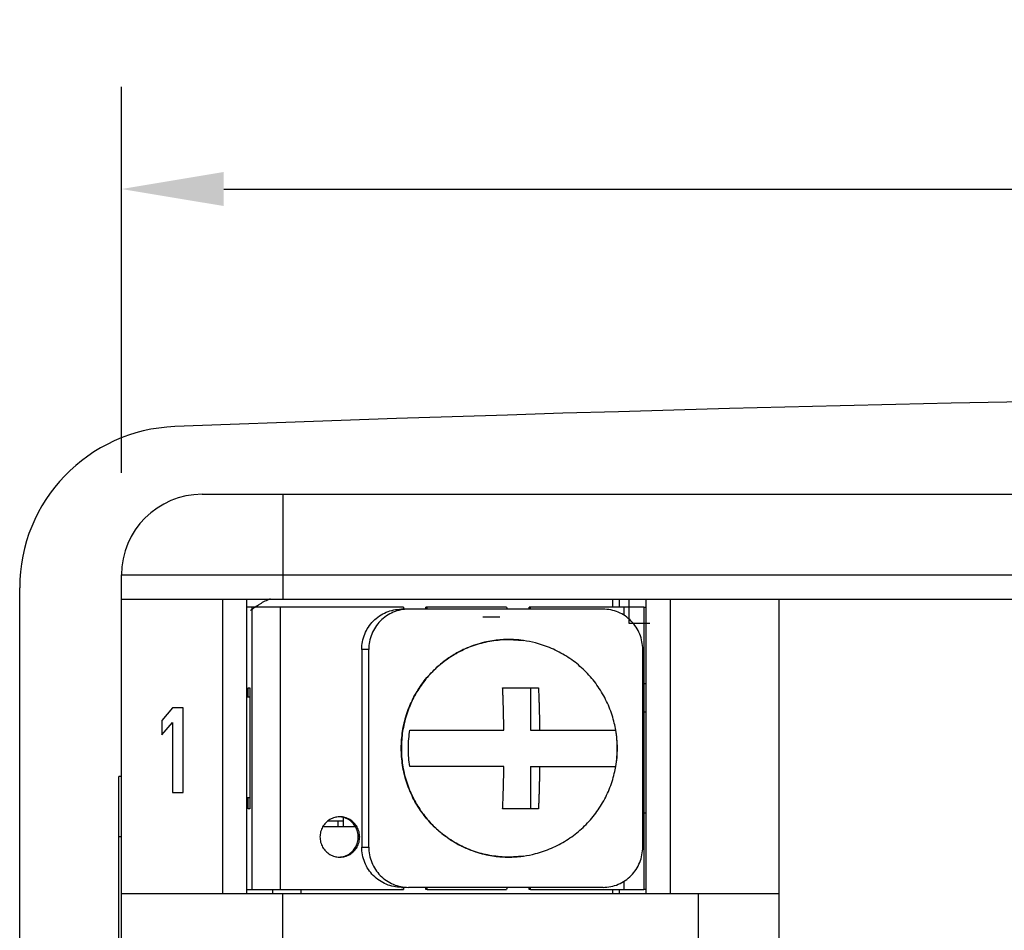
# Model space of a CAD drawing. Header units: inches. Extents: x 515.8 to 530.8, y 504.7 to 513.4.
# Tile 11 of 17: x 526.3 to 527.3, y 508 to 508.9. Entities that reach past the tile are written whole.
import ezdxf

# ---------------------------------------------------------------- set-up
doc = ezdxf.new("R2010")
doc.units = ezdxf.units.IN
doc.header["$LTSCALE"] = 8
doc.header["$MEASUREMENT"] = 0
doc.layers.add('02___PRT_ALL_AXES', color=7, linetype='Continuous')
doc.layers.add('Dimensions', color=140, linetype='Continuous')
doc.dimstyles.get("Standard").update_dxf_attribs({"dimtxt": 0.1, "dimasz": 0.1, "dimexe": 0.1, "dimexo": 0.1, "dimgap": 0.05, "dimtad": 0, "dimtih": 1, "dimtoh": 1, "dimzin": 0, "dimdsep": 46, "dimtxsty": 'Standard', "dimcen": 0, "dimclrd": 256, "dimclre": 256, "dimclrt": 256, "dimadec": 0, "dimazin": 0, "dimtfac": 1, "dimtofl": 0, "dimtmove": 0, "dimatfit": 3, "dimfxl": 0, "dimtolj": 1, "dimtzin": 0, "dimarcsym": 0})

# ---------------------------------------------------------------- blocks, each defined once
blk = doc.blocks.new('*D7')
at = {"layer": 'DEFPOINTS', "color": 0}
for p in [(530.00899, 508.73533), (526.43422, 508.35787), (530.00899, 508.35787)]:
    blk.add_point(p, dxfattribs=at)
at = {"layer": 'Dimensions', "lineweight": -2}
for p, q in [((526.43422, 508.45787), (526.43422, 508.83533)), ((530.00899, 508.45787), (530.00899, 508.83533)), ((526.53422, 508.73533), (527.96327, 508.73533)), ((529.90899, 508.73533), (528.47994, 508.73533))]:
    blk.add_line(p, q, dxfattribs=at)
at = {"layer": 'Dimensions'}
for points in [[(526.53422, 508.752), (526.53422, 508.71867), (526.43422, 508.73533)], [(529.90899, 508.752), (529.90899, 508.71867), (530.00899, 508.73533)]]:
    blk.add_solid(points, dxfattribs=at)
at = {"layer": 'Dimensions', "char_height": 0.1, "attachment_point": 5}
for s, insert in [('\\A1;3.57', (528.2216, 508.83533)), ('\\A1;[90.8]', (528.2216, 508.63533))]:
    blk.add_mtext(s, dxfattribs=dict(at, insert=insert))

msp = doc.modelspace()

# ---------------------------------------------------------------- linework, layer by layer
at = {"color": 7, "linetype": 'Continuous'}
for p, q in [((526.51308, 508.43674), (529.93013, 508.43674)), ((526.59194, 508.43674), (526.59194, 508.33421)), ((526.43422, 504.94196), (526.43422, 508.35787)), ((526.43422, 508.35787), (530.00899, 508.35787)), ((526.33465, 504.9545), (526.33465, 508.34534)), ((526.43422, 508.33421), (530.00899, 508.33421)), ((526.43422, 508.33421), (528.16921, 508.33421)), ((526.5328, 508.33421), (526.5328, 508.04636)), ((526.55646, 508.33421), (526.55646, 508.04636)), ((526.91468, 508.32633), (526.91468, 508.33421)), ((526.9212, 508.32633), (526.9212, 508.33421)), ((526.93031, 508.33421), (526.93031, 508.31056)), ((526.94683, 508.33421), (526.94683, 508.04636)), ((526.97049, 508.33421), (526.97049, 508.04636)), ((527.07695, 508.33421), (527.07695, 504.96562)), ((526.70979, 508.32633), (526.55646, 508.32633)), ((526.56164, 508.32633), (526.56164, 508.05031)), ((526.58941, 508.32633), (526.58941, 508.05031)), ((526.73309, 508.32633), (526.73172, 508.32633)), ((526.81075, 508.32633), (526.73309, 508.32633)), ((526.83405, 508.32633), (526.83268, 508.32633)), ((526.94486, 508.32633), (526.83405, 508.32633)), ((526.92531, 508.32633), (526.92531, 508.31839)), ((526.94486, 508.32633), (526.94486, 508.05031)), ((526.94486, 508.32633), (526.94683, 508.32633)), ((526.90497, 508.32436), (526.70785, 508.32436)), ((526.80401, 508.31647), (526.78758, 508.31647)), ((526.93031, 508.31056), (526.95077, 508.31056)), ((526.81257, 508.29474), (526.82707, 508.29371)), ((526.82708, 508.29371), (526.82707, 508.29371)), ((526.66901, 508.28493), (526.66901, 508.09171)), ((526.67586, 508.28493), (526.66901, 508.28493)), ((526.67586, 508.09171), (526.67586, 508.28493)), ((526.9438, 508.09171), (526.9438, 508.28493)), ((526.55791, 508.23859), (526.55791, 508.24747)), ((526.55791, 508.24747), (526.5597, 508.24747)), ((526.5597, 508.24747), (526.5597, 508.12917)), ((526.80682, 508.24747), (526.84177, 508.24747)), ((526.83415, 508.24747), (526.83415, 508.20606)), ((526.94683, 508.25141), (526.94486, 508.25141)), ((526.55646, 508.23859), (526.5597, 508.23859)), ((526.484, 508.22775), (526.47365, 508.21542)), ((526.49435, 508.22775), (526.484, 508.22775)), ((526.49435, 508.14494), (526.49435, 508.22775)), ((526.94486, 508.22381), (526.94683, 508.22381)), ((526.47365, 508.21542), (526.47365, 508.20132)), ((526.47365, 508.20132), (526.484, 508.21365)), ((526.484, 508.21365), (526.484, 508.14494)), ((526.71616, 508.20606), (526.80795, 508.20606)), ((526.83415, 508.20606), (526.9172, 508.20606)), ((526.80795, 508.17057), (526.71616, 508.17057)), ((526.83415, 508.17057), (526.83415, 508.12917)), ((526.83415, 508.17057), (526.9172, 508.17057)), ((526.43146, 506.19589), (526.43146, 508.16072)), ((526.43422, 508.16072), (526.43146, 508.16072)), ((526.484, 508.14494), (526.49435, 508.14494)), ((526.5597, 508.14001), (526.55646, 508.14001)), ((526.55791, 508.12917), (526.55791, 508.14001)), ((526.5597, 508.12917), (526.55791, 508.12917)), ((526.84177, 508.12917), (526.80682, 508.12917)), ((526.94486, 508.12523), (526.94683, 508.12523)), ((526.63628, 508.11734), (526.65109, 508.11734)), ((526.64616, 508.11143), (526.64616, 508.11734)), ((526.65109, 508.11143), (526.65109, 508.12064)), ((526.6631, 508.11143), (526.63084, 508.11143)), ((526.43422, 508.10157), (526.43146, 508.10157)), ((526.66901, 508.09171), (526.67586, 508.09171)), ((526.82707, 508.08292), (526.81257, 508.0819)), ((526.82707, 508.08292), (526.82708, 508.08292)), ((526.92531, 508.05825), (526.92531, 508.05031)), ((526.43422, 508.04636), (527.07695, 508.04636)), ((526.55646, 508.05031), (526.70979, 508.05031)), ((526.58209, 508.04636), (526.58209, 508.05031)), ((526.59194, 507.99116), (526.59194, 508.04636)), ((526.60985, 508.04636), (526.60985, 508.05031)), ((526.70785, 508.05228), (526.71007, 508.05228)), ((526.90497, 508.05228), (526.71469, 508.05228)), ((526.73309, 508.05031), (526.73172, 508.05031)), ((526.73309, 508.05031), (526.81075, 508.05031)), ((526.83405, 508.05031), (526.83268, 508.05031)), ((526.83405, 508.05031), (526.94486, 508.05031)), ((526.91468, 508.04636), (526.91468, 508.05031)), ((526.9212, 508.04636), (526.9212, 508.05031)), ((526.94683, 508.05031), (526.94486, 508.05031)), ((526.99809, 508.04636), (526.99809, 507.99116))]:
    msp.add_line(p, q, dxfattribs=at)
for centre, radius, start, end in [((528.2216, 463.37953), 45.15677, 87.797706, 92.202294), ((526.49238, 508.34534), 0.15773, 92.19873, 180), ((526.51308, 508.35787), 0.07886, 90, 180)]:
    msp.add_arc(centre, radius, start, end, dxfattribs=at)
for points, start_tangent, end_tangent in [([(526.57952, 508.33441), (526.56938, 508.32937)], (-0.92494, -0.380113), (-0.861043, -0.508532)), ([(526.56036, 508.32318), (526.56938, 508.32937)], (0.785247, 0.619182), (0.861043, 0.508532)), ([(526.70979, 508.32633), (526.70995, 508.32434)], (0, -1), (0.165681, -0.986179)), ([(526.73155, 508.32434), (526.73172, 508.32633)], (0.165681, 0.986179), (0, 1)), ([(526.73292, 508.32434), (526.73309, 508.32633)], (0.165681, 0.986179), (0, 1)), ([(526.81075, 508.32633), (526.81092, 508.32434)], (0, -1), (0.165681, -0.986179)), ([(526.83252, 508.32434), (526.83268, 508.32633)], (0.165681, 0.986179), (0, 1)), ([(526.83388, 508.32434), (526.83405, 508.32633)], (0.165681, 0.986179), (0, 1)), ([(526.66901, 508.28493), (526.66975, 508.29259), (526.67197, 508.30002), (526.67554, 508.30681), (526.68039, 508.31281), (526.6863, 508.31773), (526.69298, 508.32135), (526.7003, 508.32361), (526.70785, 508.32436)], (0, 1), (1, 0)), ([(526.71469, 508.32436), (526.70715, 508.32361), (526.69982, 508.32135), (526.69314, 508.31773), (526.68723, 508.31281), (526.68239, 508.30681), (526.67882, 508.30002), (526.6766, 508.29259), (526.67586, 508.28493)], (-1, 0), (0, -1)), ([(526.9438, 508.28493), (526.94306, 508.29259), (526.94085, 508.30002), (526.93728, 508.30681), (526.93243, 508.31281), (526.92652, 508.31773), (526.91984, 508.32135), (526.91252, 508.32361), (526.90497, 508.32436)], (0, 1), (-1, 0)), ([(526.81254, 508.29473), (526.80596, 508.29452), (526.79883, 508.29381), (526.79108, 508.29247), (526.78261, 508.29029), (526.77339, 508.28701), (526.76346, 508.28232), (526.75295, 508.27582), (526.74218, 508.26714), (526.73184, 508.25616), (526.72273, 508.24309), (526.7155, 508.22839), (526.71058, 508.2127), (526.7081, 508.19655), (526.70809, 508.18024), (526.71054, 508.16408), (526.71544, 508.14839), (526.72266, 508.13368), (526.73176, 508.12059), (526.74209, 508.10958), (526.75287, 508.10087), (526.76339, 508.09436), (526.77334, 508.08965), (526.78257, 508.08636), (526.79105, 508.08417), (526.79881, 508.08282), (526.80595, 508.08211), (526.81254, 508.0819)], (-1, -0.000509), (1, -0.00051)), ([(526.81257, 508.0819), (526.79617, 508.08321), (526.78018, 508.0871), (526.76497, 508.09349), (526.75094, 508.10222), (526.73843, 508.11306), (526.72774, 508.12576), (526.71914, 508.14), (526.71284, 508.15543), (526.709, 508.17168), (526.70771, 508.18833), (526.709, 508.20498), (526.71285, 508.22122), (526.71915, 508.23665), (526.72775, 508.25089), (526.73844, 508.26358), (526.75095, 508.27442), (526.76498, 508.28314), (526.78018, 508.28953), (526.79617, 508.29343), (526.81257, 508.29474)], (-1, 0), (1, 0)), ([(526.81259, 508.29473), (526.81254, 508.29473)], (-1, 0), (-1, -0.000509)), ([(526.82707, 508.29371), (526.82636, 508.29381), (526.81922, 508.29452), (526.81259, 508.29473)], (-0.990106, 0.140322), (-1, 0)), ([(526.80795, 508.20606), (526.80792, 508.20974), (526.80787, 508.21336), (526.80781, 508.21695), (526.80775, 508.22053), (526.80767, 508.22411), (526.80759, 508.22766), (526.80749, 508.23117), (526.80737, 508.23478), (526.80723, 508.23861), (526.80705, 508.24279), (526.80682, 508.24747)], (-0.009344, 0.999956), (-0.05421, 0.99853)), ([(526.84177, 508.24747), (526.842, 508.24273), (526.84218, 508.23848), (526.84233, 508.23459), (526.84244, 508.23095), (526.84254, 508.22742), (526.84263, 508.2239), (526.8427, 508.22038), (526.84277, 508.21686), (526.84282, 508.21332), (526.84287, 508.20973), (526.8429, 508.20606)], (0.05421, -0.99853), (0.009344, -0.999956)), ([(526.71616, 508.17057), (526.71505, 508.17909), (526.71465, 508.18834), (526.71506, 508.19757), (526.71616, 508.20606)], (-0.168743, 0.98566), (0.168743, 0.98566)), ([(526.9172, 508.20606), (526.91829, 508.19765), (526.91871, 508.18844), (526.91831, 508.17917), (526.9172, 508.17057)], (0.168743, -0.98566), (-0.168743, -0.98566)), ([(526.80682, 508.12917), (526.80705, 508.1339), (526.80723, 508.13816), (526.80738, 508.14204), (526.80749, 508.14569), (526.80759, 508.14921), (526.80768, 508.15273), (526.80775, 508.15625), (526.80782, 508.15978), (526.80787, 508.16332), (526.80792, 508.16691), (526.80795, 508.17057)], (0.05421, 0.99853), (0.009344, 0.999956)), ([(526.8429, 508.17057), (526.84287, 508.1669), (526.84282, 508.16328), (526.84276, 508.15969), (526.8427, 508.15611), (526.84262, 508.15252), (526.84254, 508.14898), (526.84244, 508.14546), (526.84232, 508.14186), (526.84218, 508.13803), (526.842, 508.13384), (526.84177, 508.12917)], (-0.009344, -0.999956), (-0.05421, -0.99853)), ([(526.70785, 508.05228), (526.7003, 508.05303), (526.69298, 508.05528), (526.6863, 508.05891), (526.68039, 508.06383), (526.67554, 508.06983), (526.67197, 508.07662), (526.66975, 508.08405), (526.66901, 508.09171)], (-1, 0), (0, 1)), ([(526.67586, 508.09171), (526.6766, 508.08405), (526.67882, 508.07662), (526.68239, 508.06983), (526.68723, 508.06383), (526.69314, 508.05891), (526.69982, 508.05528), (526.70715, 508.05303), (526.71469, 508.05228)], (0, -1), (1, 0)), ([(526.90497, 508.05228), (526.91252, 508.05303), (526.91984, 508.05528), (526.92652, 508.05891), (526.93243, 508.06383), (526.93728, 508.06983), (526.94085, 508.07662), (526.94306, 508.08405), (526.9438, 508.09171)], (1, 0), (0, 1)), ([(526.81254, 508.0819), (526.81259, 508.0819)], (1, -0.000509), (1, 0)), ([(526.81259, 508.0819), (526.81922, 508.08211), (526.82634, 508.08282), (526.82707, 508.08292)], (1, 0), (0.990106, 0.140322)), ([(526.70995, 508.0523), (526.70979, 508.05031)], (-0.165681, -0.986179), (0, -1)), ([(526.73172, 508.05031), (526.73155, 508.0523)], (0, 1), (-0.165681, 0.986179)), ([(526.73309, 508.05031), (526.73292, 508.0523)], (0, 1), (-0.165681, 0.986179)), ([(526.81092, 508.0523), (526.81075, 508.05031)], (-0.165681, -0.986179), (0, -1)), ([(526.83268, 508.05031), (526.83252, 508.0523)], (0, 1), (-0.165681, 0.986179)), ([(526.83405, 508.05031), (526.83388, 508.0523)], (0, 1), (-0.165681, 0.986179))]:
    msp.add_spline(points, degree=3, dxfattribs=dict(at, start_tangent=start_tangent, end_tangent=end_tangent))
at = {"layer": '02___PRT_ALL_AXES', "color": 7, "linetype": 'Continuous'}
msp.add_line((526.66707, 508.10157), (526.6657, 508.10157), dxfattribs=at)
for points, start_tangent, end_tangent in [([(526.91738, 508.20609), (526.916, 508.21286), (526.91096, 508.22856), (526.90355, 508.24329), (526.89396, 508.2567), (526.88241, 508.26846), (526.86917, 508.2783), (526.85457, 508.28599), (526.83896, 508.29134), (526.82708, 508.29371)], (-0.16717, 0.985928), (-0.990093, 0.140415)), ([(526.91738, 508.17054), (526.91855, 508.18007), (526.91855, 508.19657), (526.91738, 508.20609)], (0.16717, 0.985928), (-0.16717, 0.985928)), ([(526.82708, 508.08292), (526.83896, 508.08529), (526.85457, 508.09065), (526.86917, 508.09833), (526.88241, 508.10818), (526.89396, 508.11994), (526.90355, 508.13334), (526.91096, 508.14807), (526.916, 508.16378), (526.91738, 508.17054)], (0.990093, 0.140415), (0.16717, 0.985928)), ([(526.64697, 508.12127), (526.64263, 508.12061), (526.63795, 508.11864), (526.63393, 508.11551), (526.63084, 508.11143)], (-0.999348, -0.036107), (-0.494364, -0.869255)), ([(526.64765, 508.12128), (526.64697, 508.12127)], (-1, 0), (-0.999348, -0.036107)), ([(526.6631, 508.11143), (526.66001, 508.11551), (526.65599, 508.11864), (526.65131, 508.12061), (526.64764, 508.12124)], (-0.494364, 0.869255), (-0.997476, 0.071006)), ([(526.66447, 508.11143), (526.66138, 508.11551), (526.65736, 508.11864), (526.65268, 508.12061), (526.64765, 508.12128)], (-0.494364, 0.869255), (-1, 0)), ([(526.63084, 508.11143), (526.6289, 508.10667), (526.62824, 508.10157)], (-0.494364, -0.869255), (0, -1)), ([(526.6657, 508.10157), (526.66504, 508.10667), (526.6631, 508.11143)], (0, 1), (-0.494364, 0.869255)), ([(526.66707, 508.10157), (526.66641, 508.10667), (526.66447, 508.11143)], (0, 1), (-0.494364, 0.869255)), ([(526.62824, 508.10157), (526.6289, 508.09647), (526.63084, 508.09171), (526.63393, 508.08763), (526.63795, 508.08449), (526.64263, 508.08252), (526.64697, 508.08186)], (0, -1), (0.999348, -0.036107)), ([(526.64764, 508.0819), (526.65131, 508.08252), (526.65599, 508.08449), (526.66001, 508.08763), (526.6631, 508.09171), (526.66504, 508.09647), (526.6657, 508.10157)], (0.997476, 0.071006), (0, 1)), ([(526.64765, 508.08185), (526.65268, 508.08252), (526.65736, 508.08449), (526.66138, 508.08763), (526.66447, 508.09171), (526.66641, 508.09647), (526.66707, 508.10157)], (1, 0), (0, 1)), ([(526.64697, 508.08186), (526.64765, 508.08185)], (0.999348, -0.036107), (1, 0))]:
    msp.add_spline(points, degree=3, dxfattribs=dict(at, start_tangent=start_tangent, end_tangent=end_tangent))

# ---------------------------------------------------------------- dimensions: what is measured, and where the dimension line sits
at = {"layer": 'Dimensions'}
dim = msp.add_linear_dim(base=(530.00899, 508.73533), p1=(526.43422, 508.35787), p2=(530.00899, 508.35787), dimstyle='Standard', override={"dimpost": '\\X'}, dxfattribs=at)
dim.commit()
dim.dimension.update_dxf_attribs({"geometry": '*D7', "text_midpoint": (528.2216, 508.73533)})

doc.saveas('drawing.dxf')
